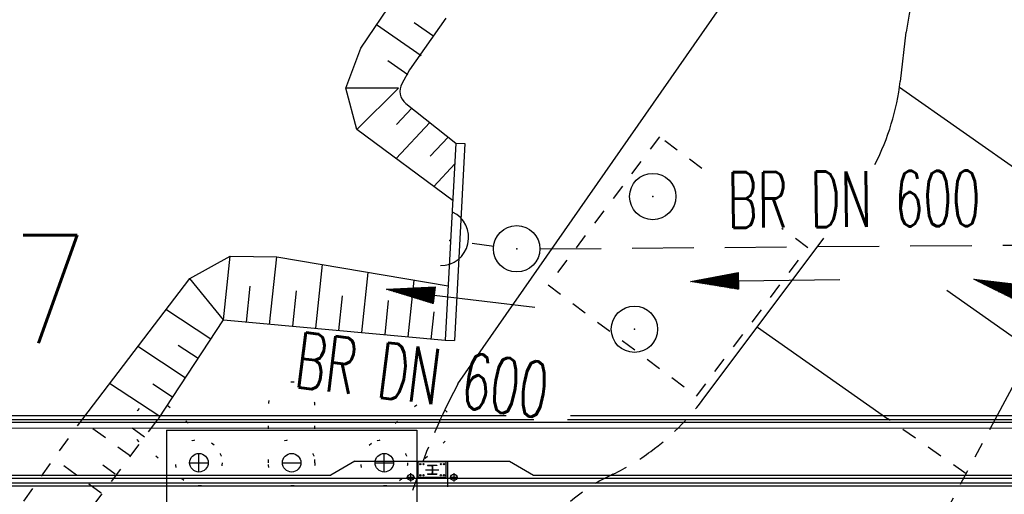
# Model space of a CAD drawing. Extents: x 0 to 1135, y 0 to 420.
# Tile 33 of 79: x 545 to 577, y 183 to 199. Entities that reach past the tile are written whole.
import ezdxf
from ezdxf.enums import TextEntityAlignment as Align

# ---------------------------------------------------------------- set-up
doc = ezdxf.new("R2010")
doc.units = 0
doc.header["$LTSCALE"] = 2
doc.header["$MEASUREMENT"] = 0
for name, pattern in [('ACAD_ISO03W100', [0.5, 0.25, -0.25]), ('AUSGEZOGEN', [0]), ('GESTRICH-X2', [1.5, 1, -0.5]), ('PUNKTX2', [0.5, 0, -0.5])]:
    doc.linetypes.add(name, pattern=pattern)
doc.layers.get('0').update_dxf_attribs({"color": 8, "linetype": 'AUSGEZOGEN'})
for name, color, linetype in [('Andere_Planungen', 15, 'CONTINUOUS'), ('Bahnachse', 7, 'CONTINUOUS'), ('Bestand', 8, 'CONTINUOUS'), ('BOESCHG', 8, 'AUSGEZOGEN'), ('DURCHL', 200, 'GESTRICH-X2'), ('FBRTOP', 8, 'AUSGEZOGEN'), ('Ingenieurbauwerke', 15, 'CONTINUOUS'), ('KANAL', 200, 'GESTRICH-X2'), ('PFEIL', 200, 'CONTINUOUS'), ('SCHSYMBOL', 200, 'AUSGEZOGEN'), ('TEXTO', 200, 'CONTINUOUS')]:
    doc.layers.add(name, color=color, linetype=linetype)
doc.styles.add('ROMANS', font='romans.shx', dxfattribs={"width": 0.8})

# ---------------------------------------------------------------- blocks, each defined once
blk = doc.blocks.new('GST')
at = {"color": 0}
blk.add_circle((0, 0), 0.75, dxfattribs=at)
blk.add_point((0, 0), dxfattribs=at)
blk = doc.blocks.new('10')
blk.add_blockref('GST', (0, 0))
blk = doc.blocks.new('42')
at = {"color": 0}
blk.add_arc((-0.025, -0.311), 0.91, 12.5363, 167.4637, dxfattribs=at)
blk.add_point((0, 0), dxfattribs=at)
blk = doc.blocks.new('PFEIL2')
at = {"color": 0}
for p, q in [((0.88, 0.002), (-2.401, -0.012)), ((0.881, -0.271), (0.879, 0.276)), ((0.879, 0.276), (2.429, 0.009)), ((0.911, 0.27), (0.879, 0.265)), ((0.965, 0.261), (0.879, 0.246)), ((1.019, 0.252), (0.879, 0.228)), ((1.073, 0.242), (0.879, 0.209)), ((1.127, 0.233), (0.879, 0.191)), ((1.181, 0.224), (0.879, 0.172)), ((1.235, 0.214), (0.879, 0.154)), ((1.289, 0.205), (0.879, 0.135)), ((1.343, 0.196), (0.879, 0.117)), ((1.397, 0.187), (0.879, 0.098)), ((1.451, 0.177), (0.879, 0.08)), ((1.505, 0.168), (0.879, 0.061)), ((1.559, 0.159), (0.88, 0.043)), ((1.613, 0.149), (0.88, 0.024)), ((1.668, 0.14), (0.88, 0.006)), ((1.722, 0.131), (0.88, -0.013)), ((1.776, 0.121), (0.88, -0.031)), ((1.83, 0.112), (0.88, -0.05)), ((1.884, 0.103), (0.88, -0.068)), ((1.938, 0.094), (0.88, -0.087)), ((1.992, 0.084), (0.88, -0.105)), ((2.046, 0.075), (0.88, -0.124)), ((2.1, 0.066), (0.88, -0.142)), ((2.154, 0.056), (0.88, -0.161)), ((2.208, 0.047), (0.88, -0.179)), ((2.262, 0.038), (0.881, -0.198)), ((2.316, 0.029), (0.881, -0.216)), ((2.37, 0.019), (0.881, -0.235)), ((2.424, 0.01), (0.881, -0.253)), ((2.429, 0.009), (0.881, -0.271))]:
    blk.add_line(p, q, dxfattribs=at)

msp = doc.modelspace()

# ---------------------------------------------------------------- linework, layer by layer
at = {"layer": 'Andere_Planungen', "linetype": 'Continuous'}
for p, q in [((573.457, 196.543), (573.649, 198.138)), ((567.046, 186.212), (570.985, 191.463)), ((576.538, 185.621), (579.186, 190.58))]:
    msp.add_line(p, q, dxfattribs=at)
at = {"layer": 'Andere_Planungen', "linetype": 'ACAD_ISO03W100'}
for p, q in [((565.66, 194.754), (562.059, 189.954)), ((567.037, 193.721), (565.66, 194.754)), ((570.459, 191.153), (569.617, 191.785)), ((566.858, 186.353), (570.459, 191.153)), ((562.059, 189.954), (566.858, 186.353)), ((564.156, 183.824), (564.028, 183.762))]:
    msp.add_line(p, q, dxfattribs=at)
at = {"layer": 'Andere_Planungen', "linetype": 'Continuous'}
for centre, radius, start, end in [((581.592, 197.18), 8, 150.7507, 173.1203), ((565.514, 197.501), 8, 332.9145, 353.1203), ((565.514, 197.501), 8, 352.9783, 353.1203), ((578.566, 176.43), 22, 152.0103, 155.2996)]:
    msp.add_arc(centre, radius, start, end, dxfattribs=at)
at = {"layer": 'Andere_Planungen', "linetype": 'ACAD_ISO03W100'}
for centre, radius, start, end in [((560.647, 191.014), 8, 306.2964, 323.1203), ((578.566, 176.43), 22, 155.2996, 164.8932), ((560.647, 191.014), 8, 296.0179, 306.2964), ((566.66, 178.37), 6, 116.0179, 166.4428)]:
    msp.add_arc(centre, radius, start, end, dxfattribs=at)
at = {"layer": 'Bestand', "linetype": 'Continuous'}
for p, q in [((555.996, 197.623), (558.118, 200.751)), ((559.139, 186.755), (568.274, 199.875)), ((558.751, 198.59), (557.574, 196.913)), ((557.943, 197.368), (556.502, 198.37)), ((558.356, 197.994), (557.72, 198.436)), ((555.511, 196.319), (555.996, 197.623)), ((557.515, 196.752), (556.864, 197.205)), ((557.574, 196.913), (557.323, 196.469)), ((557.214, 196.32), (555.511, 196.319)), ((555.867, 194.989), (555.511, 196.319)), ((555.867, 194.989), (557.214, 196.32)), ((573.432, 196.356), (579.858, 191.839)), ((557.641, 195.677), (557.146, 195.146)), ((557.447, 195.831), (559.067, 194.547)), ((558.231, 195.21), (557.142, 194.043)), ((558.984, 192.676), (555.867, 194.989)), ((558.821, 194.742), (558.242, 194.123)), ((559.067, 194.547), (558.725, 188.169)), ((559.366, 194.531), (559.024, 188.153)), ((559.067, 194.547), (559.366, 194.531)), ((559.038, 193.876), (558.354, 193.144)), ((550.457, 190.16), (551.766, 190.884)), ((551.55, 188.826), (551.766, 190.884)), ((551.766, 190.884), (553.271, 190.865)), ((551.766, 190.884), (553.271, 190.865)), ((553.042, 188.669), (553.272, 190.865)), ((553.271, 190.865), (558.818, 189.92)), ((554.538, 188.552), (554.754, 190.612)), ((556.032, 188.416), (556.236, 190.36)), ((546.992, 185.624), (550.457, 190.16)), ((551.55, 188.826), (550.457, 190.16)), ((557.524, 188.269), (557.717, 190.108)), ((552.296, 188.748), (552.418, 189.914)), ((553.791, 188.621), (553.91, 189.758)), ((574.959, 189.782), (577.722, 187.839)), ((555.285, 188.484), (555.402, 189.601)), ((556.779, 188.347), (556.894, 189.445)), ((551.138, 188.2), (549.688, 189.154)), ((558.27, 188.191), (558.364, 189.086)), ((549.442, 185.623), (551.55, 188.826)), ((551.55, 188.826), (558.725, 188.169)), ((568.83, 188.59), (573.052, 185.622)), ((558.725, 188.169), (559.024, 188.153)), ((550.313, 186.947), (548.776, 187.959)), ((550.725, 187.573), (550.082, 187.996)), ((549.488, 185.694), (547.863, 186.764)), ((549.9, 186.32), (549.258, 186.743))]:
    msp.add_line(p, q, dxfattribs=at)
at = {"layer": 'Bestand', "linetype": 'ACAD_ISO03W100'}
for p, q in [((537.526, 172.374), (546.992, 185.624)), ((539.547, 172.374), (549.442, 185.623)), ((548.536, 184.411), (546.952, 185.567)), ((548.993, 185.022), (548.215, 185.589)), ((575.587, 183.84), (573.052, 185.622)), ((573.996, 180.862), (576.538, 185.622)), ((547.596, 183.209), (546.065, 184.326)), ((548.046, 183.825), (547.292, 184.375))]:
    msp.add_line(p, q, dxfattribs=at)
at = {"layer": 'Bestand', "linetype": 'Continuous'}
msp.add_arc((557.758, 196.223), 0.5, 150.487, 231.6041, dxfattribs=at)
at = {"layer": 'BOESCHG'}
msp.add_lwpolyline([(240.26, 195.624, 0.000002), (211.79, 195.527, 0.000005), (200.503, 195.488, 0.000082)], format="xyb", dxfattribs=at)
at = {"layer": 'DURCHL'}
msp.add_line((559.601, 191.304), (560.297, 191.211), dxfattribs=at)
at = {"layer": 'FBRTOP', "const_width": 0.5}
for points in [[(159.506, 218.371, 0.000005), (172.006, 218.371, 0.000002), (185.995, 218.371, 0.000002), (197.006, 218.371, 0.000005), (209.506, 218.371, -0.000006), (222.006, 218.371, -0.000002), (236.976, 218.371, -0.000002), (247.006, 218.371)], [(250.479, 222.371, -0.000002), (263.664, 222.37, -0.000002), (272.005, 222.37, -0.000033)], [(159.506, 222.371, 0.000005), (172.006, 222.371, 0.000002), (185.995, 222.371, 0.000002), (197.006, 222.371, 0.000005), (209.506, 222.371, -0.000006), (222.006, 222.371, -0.000002), (236.976, 222.371, -0.000003), (247.006, 222.371)], [(277.692, 222.37, -0.00001), (297.005, 222.366, -0.000009), (311.07, 222.363, -0.000011), (322.006, 222.36, -0.00004), (334.506, 222.355, 0.000056), (347.007, 222.351, 0.000011), (348.74, 222.351, -0.000027), (350.474, 222.35, -0.00003), (355.78, 222.348, -0.00001), (372.005, 222.341, -0.000005), (384.506, 222.336, 0.000013), (397.006, 222.33, 0.000004), (409.506, 222.325, -0.000007), (422.006, 222.32, -0.000002), (434.506, 222.314, 0.000003), (447.005, 222.309), (481.396, 222.294, 0)], [(277.691, 218.37, -0.00001), (297.005, 218.366, -0.000009), (311.07, 218.363, -0.000011), (322.005, 218.36, -0.00004), (334.505, 218.355, 0.000056), (347.005, 218.351, 0.000011), (348.739, 218.351, -0.000027), (350.473, 218.35, -0.00003), (355.779, 218.348, -0.00001), (372.004, 218.341, -0.000005), (384.504, 218.336, 0.000013), (397.004, 218.33, 0.000004), (409.504, 218.325, -0.000007), (422.005, 218.32, -0.000002), (434.504, 218.314, 0.000003), (447.004, 218.309), (478.458, 218.295, 0)], [(250.479, 218.371, -0.000002), (263.664, 218.37, -0.000003), (272.005, 218.37, -0.000033)]]:
    msp.add_lwpolyline(points, format="xyb", dxfattribs=at)
at = {"layer": 'Ingenieurbauwerke', "linetype": 'PUNKTX2'}
for p, q in [((551.243, 184.769), (549.828, 185.977)), ((553.005, 184.198), (553.006, 186.058)), ((554.505, 184.198), (554.506, 186.058)), ((556.268, 184.768), (557.683, 185.976)), ((550.268, 183.628), (548.854, 184.836)), ((557.242, 183.628), (558.657, 184.836))]:
    msp.add_line(p, q, dxfattribs=at)
at = {"layer": 'Ingenieurbauwerke', "linetype": 'Continuous'}
for p, q in [((513.305, 185.601), (561.596, 185.598)), ((513.305, 185.511), (597.455, 185.506)), ((513.305, 185.726), (560.704, 185.723)), ((562.681, 185.598), (597.455, 185.596)), ((562.786, 185.723), (597.656, 185.721)), ((513.305, 185.326), (597.655, 185.321)), ((549.705, 185.248), (549.705, 172.748)), ((549.705, 185.248), (557.805, 185.248)), ((557.805, 185.248), (557.805, 172.748)), ((550.755, 183.917), (550.755, 184.479)), ((555.805, 184.248), (555.026, 183.798)), ((555.805, 184.248), (560.805, 184.248)), ((556.755, 183.917), (556.755, 184.479)), ((557.805, 184.248), (557.805, 183.423)), ((558.76, 184.223), (557.85, 184.223)), ((557.85, 183.723), (557.85, 184.223)), ((558.76, 183.723), (558.76, 184.223)), ((558.805, 184.248), (558.805, 183.423)), ((560.805, 184.248), (561.585, 183.798)), ((550.474, 184.198), (551.036, 184.198)), ((553.474, 184.198), (554.036, 184.198)), ((556.474, 184.198), (557.036, 184.198)), ((558.091, 183.973), (558.52, 183.973)), ((558.155, 184.123), (558.155, 184.104)), ((558.155, 184.123), (558.455, 184.123)), ((558.155, 184.104), (558.273, 184.104)), ((558.3, 184.077), (558.3, 183.869)), ((558.311, 184.077), (558.311, 183.869)), ((558.455, 184.104), (558.338, 184.104)), ((558.455, 184.123), (558.455, 184.104)), ((513.305, 183.701), (599.655, 183.695)), ((516.585, 183.8), (555.026, 183.798)), ((557.74, 183.723), (557.471, 183.723)), ((557.605, 183.857), (557.605, 183.589)), ((558.76, 183.723), (557.85, 183.723)), ((558.155, 183.842), (558.155, 183.823)), ((558.155, 183.842), (558.273, 183.842)), ((558.155, 183.823), (558.455, 183.823)), ((558.338, 183.842), (558.455, 183.842)), ((558.455, 183.842), (558.455, 183.823)), ((559.14, 183.723), (558.871, 183.723)), ((559.005, 183.857), (559.005, 183.588)), ((561.585, 183.798), (599.655, 183.795)), ((513.305, 183.551), (599.655, 183.545)), ((513.305, 183.451), (590.555, 183.446))]:
    msp.add_line(p, q, dxfattribs=at)
at = {"layer": 'Ingenieurbauwerke', "linetype": 'PUNKTX2'}
for centre in [(550.755, 184.198), (553.755, 184.198), (556.755, 184.198)]:
    msp.add_circle(centre, 0.75, dxfattribs=at)
at = {"layer": 'Ingenieurbauwerke', "linetype": 'Continuous'}
for centre, radius in [((550.755, 184.198), 0.3), ((553.755, 184.198), 0.3), ((556.755, 184.198), 0.3), ((557.92, 184.153), 0.02), ((558.025, 184.153), 0.02), ((558.585, 184.153), 0.02), ((558.69, 184.153), 0.02), ((557.605, 183.723), 0.1), ((557.92, 183.793), 0.02), ((558.025, 183.793), 0.02), ((558.585, 183.793), 0.02), ((558.69, 183.793), 0.02), ((559.005, 183.723), 0.1)]:
    msp.add_circle(centre, radius, dxfattribs=at)
at = {"layer": 'Ingenieurbauwerke', "linetype": 'PUNKTX2'}
for centre, start, end in [((553.756, 186.058), 359.9965, 179.9965), ((549.341, 185.406), 49.4965, 229.4965), ((558.17, 185.406), 310.4965, 130.4965)]:
    msp.add_arc(centre, 0.75, start, end, dxfattribs=at)
at = {"layer": 'Ingenieurbauwerke', "linetype": 'Continuous'}
for centre, start, end in [((558.273, 184.077), 359.9965, 89.9965), ((558.338, 184.077), 89.9965, 179.9965), ((558.273, 183.869), 269.9965, 359.9965), ((558.338, 183.869), 179.9965, 269.9965)]:
    msp.add_arc(centre, 0.027, start, end, dxfattribs=at)
at = {"layer": 'KANAL'}
for p, q in [((559.601, 191.304), (560.297, 191.211)), ((561.776, 191.122), (577.119, 191.245))]:
    msp.add_line(p, q, dxfattribs=at)

# ---------------------------------------------------------------- block references
at = {"layer": 'PFEIL'}
for p, rotation in [((569.096, 190.096), 180.4264354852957), ((578.166, 189.446), 163.1237354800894), ((559.239, 189.519), 172.8619354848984)]:
    msp.add_blockref('PFEIL2', p, dxfattribs=dict(at, rotation=rotation))
at = {"layer": 'SCHSYMBOL'}
for name, p, rotation in [('10', (565.442, 192.816), 359.9754354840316), ('42', (558.873, 191.395), 257.1705156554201), ('10', (561.039, 191.124), 359.9754354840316), ('10', (564.849, 188.518), 359.9754354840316)]:
    msp.add_blockref(name, p, dxfattribs=dict(at, rotation=rotation))

# ---------------------------------------------------------------- texts
at = {"layer": 'Bahnachse', "linetype": 'Continuous', "style": 'ROMANS', "oblique": 0, "width": 0.8337}
msp.add_text('33,7', height=3.5, rotation=359.9965, dxfattribs=at).set_placement((538.437, 188.07))
at = {"layer": 'TEXTO', "style": 'ROMANS', "width": 0.6}
for rotation, p in [(0.4264, (571.965, 191.832)), (352.8619, (557.872, 186.144))]:
    msp.add_text('BR DN 600', height=1.8, rotation=rotation, dxfattribs=at).set_placement(p, align=Align.CENTER)

doc.saveas('drawing.dxf')
